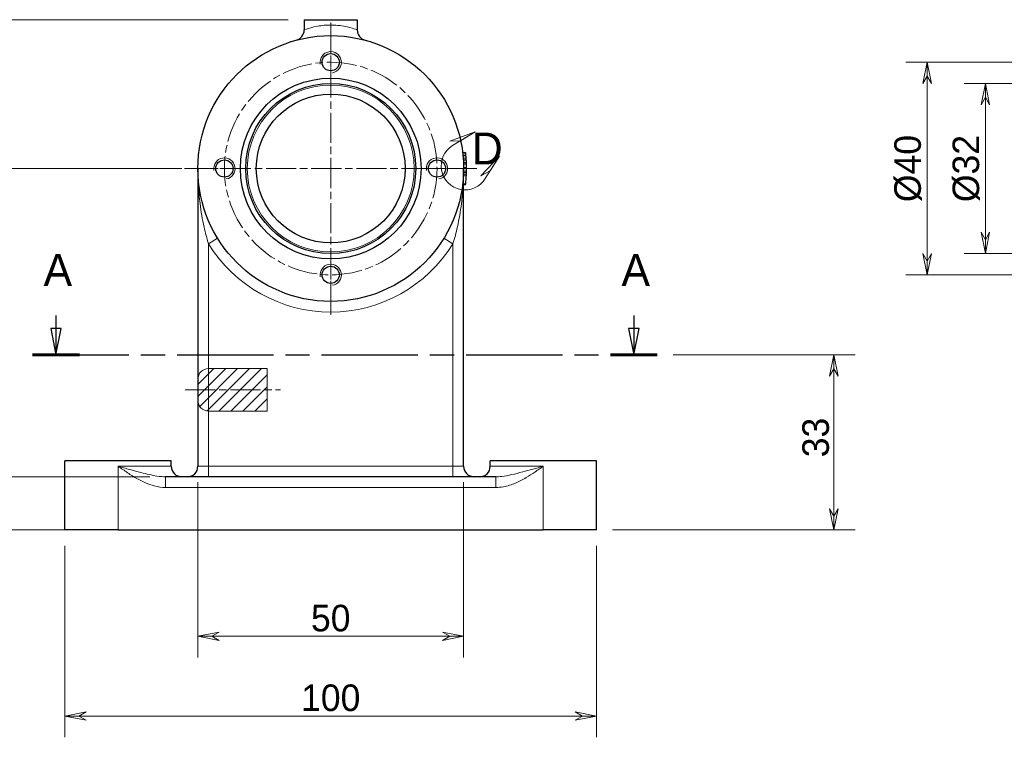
# Model space of a CAD drawing. Header units: millimetres. Extents: x 14 to 974, y 14 to 587.
# Tile 4 of 45: x 276 to 461, y 146 to 281. Entities that reach past the tile are written whole.
import ezdxf

# ---------------------------------------------------------------- set-up
doc = ezdxf.new("R2010")
doc.units = ezdxf.units.MM
doc.linetypes.add('CENTER', pattern=[50.8, 31.75, -6.35, 6.35, -6.35])
doc.linetypes.add('CHAIN', pattern=[0.3543, 0.2362, -0.0295, 0.0591, -0.0295])
for name, color, linetype, lineweight, true_color in [('단면선(ISO)', 5, 'CHAIN', 30, 0x0000ff), ('상세 경계(ISO)', 1, 'Continuous', 5, 0xff0000), ('중심 표식(ISO)', 1, 'CENTER', 5, 0xff0000), ('중심선(ISO)', 1, 'CENTER', 5, 0xff0000), ('치수(ISO)', 1, 'Continuous', 5, 0xff0000), ('해치 (ISO)', 1, 'Continuous', 5, 0xff0000)]:
    doc.layers.add(name, color=color, linetype=linetype, lineweight=lineweight, true_color=true_color)
for name, color, linetype, lineweight in [('스케치 형상(ISO)', 7, 'Continuous', 5), ('외형선(ISO)', 7, 'Continuous', 25), ('좁은 외형선(ISO)', 7, 'Continuous', 18)]:
    doc.layers.add(name, color=color, linetype=linetype, lineweight=lineweight)
doc.styles.add('주 문자 (ISO)', font='txt')
doc.styles.add('치수문자', font='txt')
doc.dimstyles.new('한국ATC센터', dxfattribs={"dimscale": 2, "dimtxt": 2.5, "dimasz": 2, "dimexe": 2, "dimexo": 1.5, "dimgap": 0.4, "dimtad": 1, "dimrnd": 1e-08, "dimdsep": 46, "dimtxsty": '치수문자', "dimblk": 'Flared-1', "dimcen": 0.09, "dimdle": 4, "dimclrd": 256, "dimclre": 256, "dimclrt": 5, "dimazin": 2, "dimtfac": 0.5, "dimtmove": 0, "dimatfit": 3, "dimfxl": 1, "dimtolj": 1, "dimlwd": -1, "dimlwe": -1, "dimarcsym": 0})

# ---------------------------------------------------------------- blocks, each defined once
blk = doc.blocks.new('2dTransSection0')
at = {"layer": '단면선(ISO)', "linetype": 'Continuous'}
for p, q in [((141.189, 112.759), (141.189, 111.54)), ((195.554, 112.759), (195.554, 111.54)), ((140.689, 111.54), (141.189, 109.04)), ((141.689, 111.54), (140.689, 111.54)), ((141.189, 111.54), (141.189, 109.04)), ((141.189, 109.04), (141.689, 111.54)), ((195.054, 111.54), (195.554, 109.04)), ((196.054, 111.54), (195.054, 111.54)), ((195.554, 111.54), (195.554, 109.04)), ((195.554, 109.04), (196.054, 111.54))]:
    blk.add_line(p, q, dxfattribs=at)
at = {"layer": '단면선(ISO)', "linetype": 'CHAIN', "ltscale": 38.360771}
blk.add_line((138.992, 109.04), (197.752, 109.04), dxfattribs=at)
at = {"layer": '단면선(ISO)', "linetype": 'Continuous', "lineweight": 60}
for p, q in [((138.992, 109.04), (143.387, 109.04)), ((193.356, 109.04), (197.752, 109.04))]:
    blk.add_line(p, q, dxfattribs=at)
at = {"layer": '단면선(ISO)', "linetype": 'Continuous', "flags": 128}
for points in [[(140.689, 111.54), (141.189, 109.04), (141.689, 111.54), (140.689, 111.54)], [(195.054, 111.54), (195.554, 109.04), (196.054, 111.54), (195.054, 111.54)]]:
    blk.add_lwpolyline(points, dxfattribs=at)
at = {"layer": '단면선(ISO)'}
for points in [[(140.689, 111.54), (141.189, 109.04), (141.689, 111.54), (140.689, 111.54)], [(195.054, 111.54), (195.554, 109.04), (196.054, 111.54), (195.054, 111.54)]]:
    blk.add_solid(points, dxfattribs=at)
at = {"layer": '단면선(ISO)', "insert": (140.025, 115.54), "char_height": 3, "attachment_point": 7, "line_spacing_factor": 1.164631, "style": '주 문자 (ISO)'}
blk.add_mtext('A', dxfattribs=at)
at = {"layer": '단면선(ISO)', "insert": (194.39, 115.54), "char_height": 3, "attachment_point": 7, "style": '주 문자 (ISO)'}
blk.add_mtext('A', dxfattribs=at)
blk = doc.blocks.new('Flared-1')
at = {"color": 0}
for p, q in [((0, 0), (-1, 0.2)), ((-1, 0.2), (-0.65, 0)), ((-1, 0), (0, 0)), ((-0.65, 0), (-1, -0.2)), ((-1, -0.2), (0, 0))]:
    blk.add_line(p, q, dxfattribs=at)
at = {"color": 0, "flags": 128}
for points in [[(-0.65, 0), (0, 0), (-1, 0.2), (-0.65, 0)], [(-0.65, 0), (-1, 0.2), (-0.65, 0), (-0.65, 0)], [(-0.65, 0), (-1, -0.2), (0, 0), (-0.65, 0)]]:
    blk.add_lwpolyline(points, dxfattribs=at)
at = {"color": 0}
for points in [[(-0.65, 0), (0, 0), (-1, 0.2), (-0.65, 0)], [(-0.65, 0), (-1, 0.2), (-0.65, 0)], [(-0.65, 0), (-1, -0.2), (0, 0), (-0.65, 0)]]:
    blk.add_solid(points, dxfattribs=at)
blk = doc.blocks.new('*D12')
at = {"layer": 'Defpoints', "color": 0, "transparency": 16777216}
for p in [(309.07, 197.15), (359.07, 197.15), (359.07, 165.15)]:
    blk.add_point(p, dxfattribs=at)
at = {"layer": '치수(ISO)', "transparency": 16777216}
for p, q in [((309.07, 194.15), (309.07, 161.15)), ((359.07, 194.15), (359.07, 161.15)), ((313.07, 165.15), (355.07, 165.15))]:
    blk.add_line(p, q, dxfattribs=at)
at = {"layer": '치수(ISO)', "transparency": 16777216, "xscale": 4, "yscale": 4, "zscale": 4, "rotation": 180}
blk.add_blockref('Flared-1', (309.07, 165.15), dxfattribs=at)
at = {"layer": '치수(ISO)', "transparency": 16777216, "xscale": 4, "yscale": 4, "zscale": 4}
blk.add_blockref('Flared-1', (359.07, 165.15), dxfattribs=at)
at = {"layer": '치수(ISO)', "color": 5, "transparency": 16777216, "insert": (334.07, 171.08), "char_height": 5, "attachment_point": 2, "style": '치수문자'}
blk.add_mtext('\\A1;50', dxfattribs=at)
blk = doc.blocks.new('*D13')
at = {"layer": 'Defpoints', "color": 0, "transparency": 16777216}
for p in [(284.07, 185.15), (384.07, 185.15), (384.07, 150.15)]:
    blk.add_point(p, dxfattribs=at)
at = {"layer": '치수(ISO)', "transparency": 16777216}
for p, q in [((284.07, 182.15), (284.07, 146.15)), ((384.07, 182.15), (384.07, 146.15)), ((288.07, 150.15), (380.07, 150.15))]:
    blk.add_line(p, q, dxfattribs=at)
at = {"layer": '치수(ISO)', "transparency": 16777216, "xscale": 4, "yscale": 4, "zscale": 4, "rotation": 180}
blk.add_blockref('Flared-1', (284.07, 150.15), dxfattribs=at)
at = {"layer": '치수(ISO)', "transparency": 16777216, "xscale": 4, "yscale": 4, "zscale": 4}
blk.add_blockref('Flared-1', (384.07, 150.15), dxfattribs=at)
at = {"layer": '치수(ISO)', "color": 5, "transparency": 16777216, "insert": (334.07, 156.09), "char_height": 5, "attachment_point": 2, "style": '치수문자'}
blk.add_mtext('\\A1;100', dxfattribs=at)
blk = doc.blocks.new('*D14')
at = {"layer": 'Defpoints', "color": 0, "transparency": 16777216}
for p in [(273.12, 195.15), (303.01, 195.15), (294.07, 185.15)]:
    blk.add_point(p, dxfattribs=at)
at = {"layer": '치수(ISO)', "transparency": 16777216}
for p, q in [((273.12, 199.15), (273.12, 203.15)), ((300.01, 195.15), (269.12, 195.15)), ((273.12, 195.15), (273.12, 191.15)), ((273.12, 189.15), (273.12, 191.15)), ((273.12, 185.15), (273.12, 189.15)), ((291.07, 185.15), (269.12, 185.15)), ((273.12, 181.15), (273.12, 177.15))]:
    blk.add_line(p, q, dxfattribs=at)
at = {"layer": '치수(ISO)', "transparency": 16777216, "xscale": 4, "yscale": 4, "zscale": 4}
for p, rotation in [((273.12, 195.15), 270), ((273.12, 185.15), 90)]:
    blk.add_blockref('Flared-1', p, dxfattribs=dict(at, rotation=rotation))
at = {"layer": '치수(ISO)', "color": 5, "transparency": 16777216, "insert": (267.18, 190.15), "char_height": 5, "attachment_point": 2, "rotation": 90, "style": '치수문자'}
blk.add_mtext('\\A1;10', dxfattribs=at)
blk = doc.blocks.new('*D15')
at = {"layer": 'Defpoints', "color": 0, "transparency": 16777216}
for p in [(250.38, 253.15), (309.07, 253.15), (294.07, 185.15)]:
    blk.add_point(p, dxfattribs=at)
at = {"layer": '치수(ISO)', "transparency": 16777216}
for p, q in [((306.07, 253.15), (246.38, 253.15)), ((250.38, 189.15), (250.38, 249.15)), ((291.07, 185.15), (246.38, 185.15))]:
    blk.add_line(p, q, dxfattribs=at)
at = {"layer": '치수(ISO)', "transparency": 16777216, "xscale": 4, "yscale": 4, "zscale": 4}
for p, rotation in [((250.38, 253.15), 90), ((250.38, 185.15), 270)]:
    blk.add_blockref('Flared-1', p, dxfattribs=dict(at, rotation=rotation))
at = {"layer": '치수(ISO)', "color": 5, "transparency": 16777216, "insert": (244.45, 219.15), "char_height": 5, "attachment_point": 2, "rotation": 90, "style": '치수문자'}
blk.add_mtext('\\A1;68', dxfattribs=at)
blk = doc.blocks.new('*D16')
at = {"layer": 'Defpoints', "color": 0, "transparency": 16777216}
for p in [(329.07, 281.15), (238.07, 185.15), (294.07, 185.15)]:
    blk.add_point(p, dxfattribs=at)
at = {"layer": '치수(ISO)', "transparency": 16777216}
for p, q in [((326.07, 281.15), (234.07, 281.15)), ((238.07, 277.15), (238.07, 189.15)), ((291.07, 185.15), (234.07, 185.15))]:
    blk.add_line(p, q, dxfattribs=at)
at = {"layer": '치수(ISO)', "transparency": 16777216, "xscale": 4, "yscale": 4, "zscale": 4}
for p, rotation in [((238.07, 281.15), 90), ((238.07, 185.15), 270)]:
    blk.add_blockref('Flared-1', p, dxfattribs=dict(at, rotation=rotation))
at = {"layer": '치수(ISO)', "color": 5, "transparency": 16777216, "insert": (232.14, 233.15), "char_height": 5, "attachment_point": 2, "rotation": 90, "style": '치수문자'}
blk.add_mtext('\\A1;96', dxfattribs=at)
blk = doc.blocks.new('*D17')
at = {"layer": 'Defpoints', "color": 0, "transparency": 16777216}
for p in [(395.5, 218.08), (428.73, 218.08), (384.07, 185.15)]:
    blk.add_point(p, dxfattribs=at)
at = {"layer": '치수(ISO)', "transparency": 16777216}
for p, q in [((398.5, 218.08), (432.73, 218.08)), ((428.73, 189.15), (428.73, 214.08)), ((387.07, 185.15), (432.73, 185.15))]:
    blk.add_line(p, q, dxfattribs=at)
at = {"layer": '치수(ISO)', "transparency": 16777216, "xscale": 4, "yscale": 4, "zscale": 4}
for p, rotation in [((428.73, 218.08), 90), ((428.73, 185.15), 270)]:
    blk.add_blockref('Flared-1', p, dxfattribs=dict(at, rotation=rotation))
at = {"layer": '치수(ISO)', "color": 5, "transparency": 16777216, "insert": (422.8, 201.62), "char_height": 5, "attachment_point": 2, "rotation": 90, "style": '치수문자'}
blk.add_mtext('\\A1; 33', dxfattribs=at)
blk = doc.blocks.new('*D31')
at = {"layer": 'Defpoints', "color": 0, "transparency": 16777216}
for p in [(474.67, 273.15), (446.28, 233.15), (474.67, 233.15)]:
    blk.add_point(p, dxfattribs=at)
at = {"layer": '치수(ISO)', "transparency": 16777216}
for p, q in [((471.67, 273.15), (442.28, 273.15)), ((446.28, 269.15), (446.28, 237.15)), ((471.67, 233.15), (442.28, 233.15))]:
    blk.add_line(p, q, dxfattribs=at)
at = {"layer": '치수(ISO)', "transparency": 16777216, "xscale": 4, "yscale": 4, "zscale": 4}
for p, rotation in [((446.28, 273.15), 90), ((446.28, 233.15), 270)]:
    blk.add_blockref('Flared-1', p, dxfattribs=dict(at, rotation=rotation))
at = {"layer": '치수(ISO)', "color": 5, "transparency": 16777216, "insert": (440.1, 253.15), "char_height": 5, "attachment_point": 2, "rotation": 90, "style": '치수문자'}
blk.add_mtext('\\A1;Ø40', dxfattribs=at)
blk = doc.blocks.new('*D32')
at = {"layer": 'Defpoints', "color": 0, "transparency": 16777216}
for p in [(478.17, 269.15), (457.24, 237.15), (478.17, 237.15)]:
    blk.add_point(p, dxfattribs=at)
at = {"layer": '치수(ISO)', "transparency": 16777216}
for p, q in [((475.17, 269.15), (453.24, 269.15)), ((457.24, 265.15), (457.24, 241.15)), ((475.17, 237.15), (453.24, 237.15))]:
    blk.add_line(p, q, dxfattribs=at)
at = {"layer": '치수(ISO)', "transparency": 16777216, "xscale": 4, "yscale": 4, "zscale": 4}
for p, rotation in [((457.24, 269.15), 90), ((457.24, 237.15), 270)]:
    blk.add_blockref('Flared-1', p, dxfattribs=dict(at, rotation=rotation))
at = {"layer": '치수(ISO)', "color": 5, "transparency": 16777216, "insert": (451.07, 253.15), "char_height": 5, "attachment_point": 2, "rotation": 90, "style": '치수문자'}
blk.add_mtext('\\A1;Ø32', dxfattribs=at)
blk = doc.blocks.new('2dDetail1')
at = {"layer": '상세 경계(ISO)', "linetype": 'Continuous'}
for p, q in [((180.633, 130.034), (178.238, 129.158)), ((178.499, 128.731), (180.633, 130.034)), ((179.246, 129.187), (180.633, 130.034)), ((178.238, 129.158), (179.246, 129.187)), ((182.898, 127.744), (181.149, 125.889)), ((181.573, 125.624), (182.898, 127.744)), ((182.037, 126.366), (182.898, 127.744)), ((181.149, 125.889), (182.037, 126.366))]:
    blk.add_line(p, q, dxfattribs=at)
at = {"layer": '상세 경계(ISO)', "linetype": 'Continuous', "flags": 128}
for points in [[(180.633, 130.034), (178.238, 129.158), (179.246, 129.187), (180.633, 130.034)], [(182.898, 127.744), (181.149, 125.889), (182.037, 126.366), (182.898, 127.744)]]:
    blk.add_lwpolyline(points, dxfattribs=at)
at = {"layer": '상세 경계(ISO)'}
blk.add_arc((179.669, 126.814), 2.246, 121.40603, 327.99322, dxfattribs=at)
for points in [[(180.633, 130.034), (178.238, 129.158), (179.246, 129.187), (180.633, 130.034)], [(182.898, 127.744), (181.149, 125.889), (182.037, 126.366), (182.898, 127.744)]]:
    blk.add_solid(points, dxfattribs=at)
at = {"layer": '상세 경계(ISO)', "insert": (180.315, 126.961), "char_height": 3, "attachment_point": 7, "style": '주 문자 (ISO)'}
blk.add_mtext('D', dxfattribs=at)

msp = doc.modelspace()

# ---------------------------------------------------------------- hatches: boundary and pattern name
at = {"layer": '해치 (ISO)'}
h = msp.add_hatch(dxfattribs=at)
h.set_pattern_fill('ANSI31', color=256, scale=12.7, style=0)
h.set_pattern_definition([(45, (0, 0), (-1.122532, 1.122532), [])])
edge = h.paths.add_edge_path()
edge.add_line((322.1029, 207.52), (322.1029, 215.52))
edge.add_line((322.1029, 215.52), (311.069, 215.52))
edge.add_arc((311.069, 213.52), 2, 90, 180)
edge.add_line((309.069, 213.52), (309.069, 209.52))
edge.add_arc((311.069, 209.52), 2, 180, 270)
edge.add_line((311.069, 207.52), (322.1029, 207.52))

# ---------------------------------------------------------------- linework, layer by layer
at = {"layer": '스케치 형상(ISO)'}
for p, q in [((311.069, 215.52), (322.1029, 215.52)), ((322.1029, 215.52), (322.1029, 207.52)), ((309.069, 209.52), (309.069, 213.52)), ((322.1029, 207.52), (311.069, 207.52))]:
    msp.add_line(p, q, dxfattribs=at)
for centre, start, end in [((311.069, 213.52), 90, 180), ((311.069, 209.52), 180, 270)]:
    msp.add_arc(centre, 2, start, end, dxfattribs=at)
at = {"layer": '외형선(ISO)'}
for p, q in [((329.069, 281.1509), (339.069, 281.1509)), ((329.069, 281.1509), (329.069, 279.2277)), ((339.069, 281.1509), (339.069, 279.2277)), ((358.889, 256.1457), (359.3854, 256.2056)), ((358.9148, 255.9233), (359.4117, 255.9788)), ((358.9514, 255.5724), (359.4491, 255.6209)), ((358.9914, 255.1197), (359.4898, 255.159)), ((359.0167, 254.7678), (359.5156, 254.8001)), ((359.0419, 254.314), (359.5414, 254.3372)), ((359.0538, 254.0225), (359.5535, 254.0399)), ((309.069, 253.1509), (309.069, 197.1509)), ((359.069, 197.1509), (359.069, 253.1509)), ((359.069, 252.6929), (359.5647, 252.6838)), ((359.069, 252.3942), (359.5573, 252.3794)), ((359.069, 251.9593), (359.5401, 251.9369)), ((359.069, 250.32), (359.4071, 250.2817)), ((359.069, 250.1619), (359.3887, 250.1236)), ((359.069, 250.1343), (359.3854, 250.0962)), ((284.069, 185.1509), (284.069, 198.1509)), ((304.069, 198.1509), (284.069, 198.1509)), ((304.069, 197.1509), (304.069, 198.1509)), ((364.069, 197.1509), (364.069, 198.1509)), ((384.069, 198.1509), (364.069, 198.1509)), ((384.069, 185.1509), (384.069, 198.1509)), ((365.1247, 195.1509), (303.0133, 195.1509)), ((294.069, 185.1509), (284.069, 185.1509)), ((294.069, 185.1509), (374.069, 185.1509)), ((384.069, 185.1509), (374.069, 185.1509))]:
    msp.add_line(p, q, dxfattribs=at)
for centre, radius in [((334.069, 253.1509), 25), ((334.069, 273.1509), 1.621), ((334.069, 253.1509), 17), ((334.069, 253.1509), 16), ((334.069, 253.1509), 14), ((314.069, 253.1509), 1.621), ((354.069, 253.1509), 1.621), ((334.069, 233.1509), 1.621)]:
    msp.add_circle(centre, radius, dxfattribs=at)
for centre, start, end in [((327.069, 279.2277), 285.026114, 0), ((341.069, 279.2277), 180, 254.973886), ((306.069, 197.1509), 180, 270), ((307.069, 197.1509), 270, 0), ((361.069, 197.1509), 180, 270), ((362.069, 197.1509), 270, 0)]:
    msp.add_arc(centre, 2, start, end, dxfattribs=at)
for points in [[(359.3854, 256.2056), (359.3945, 256.13), (359.4033, 256.0544), (359.4117, 255.9788)], [(359.4491, 255.6209), (359.464, 255.4671), (359.4776, 255.3131), (359.4898, 255.159)], [(359.5156, 254.8001), (359.5255, 254.6459), (359.5341, 254.4916), (359.5413, 254.3372)], [(359.5573, 252.3794), (359.5528, 252.2319), (359.5471, 252.0843), (359.5401, 251.9369)], [(359.3887, 250.1236), (359.3876, 250.1145), (359.3865, 250.1053), (359.3854, 250.0962)], [(359.4071, 250.2817), (359.4011, 250.229), (359.395, 250.1763), (359.3887, 250.1236)], [(359.5401, 251.9369), (359.5137, 251.3839), (359.4694, 250.8318), (359.4071, 250.2817)]]:
    msp.add_open_spline(points, degree=3, dxfattribs=at)
for points, knots in [([(359.4117, 255.9788), (359.4128, 255.9688), (359.4139, 255.9589), (359.415, 255.949), (359.4161, 255.939), (359.4172, 255.9291), (359.4183, 255.9192), (359.4188, 255.9142), (359.4194, 255.9092), (359.4199, 255.9042), (359.421, 255.8943), (359.4221, 255.8844), (359.4231, 255.8744), (359.4237, 255.8695), (359.4242, 255.8645), (359.4247, 255.8595), (359.4258, 255.8496), (359.4268, 255.8396), (359.4279, 255.8297), (359.4284, 255.8247), (359.4289, 255.8198), (359.4295, 255.8148), (359.4305, 255.8049), (359.4315, 255.7949), (359.4326, 255.785), (359.4331, 255.78), (359.4336, 255.775), (359.4341, 255.7701), (359.4352, 255.7601), (359.4362, 255.7502), (359.4372, 255.7402), (359.4377, 255.7353), (359.4382, 255.7303), (359.4387, 255.7253), (359.4402, 255.7104), (359.4417, 255.6955), (359.4432, 255.6806), (359.4452, 255.6607), (359.4471, 255.6408), (359.4491, 255.6209)], [0, 0, 0, 0, 0.0029398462, 0.0029398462, 0.0029398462, 0.0058796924, 0.0058796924, 0.0058796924, 0.0073496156, 0.0073496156, 0.0073496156, 0.0102894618, 0.0102894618, 0.0102894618, 0.0117593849, 0.0117593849, 0.0117593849, 0.0146992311, 0.0146992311, 0.0146992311, 0.0161691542, 0.0161691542, 0.0161691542, 0.0191090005, 0.0191090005, 0.0191090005, 0.0205789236, 0.0205789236, 0.0205789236, 0.0235187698, 0.0235187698, 0.0235187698, 0.0249886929, 0.0249886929, 0.0249886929, 0.0293984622, 0.0293984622, 0.0293984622, 0.0352781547, 0.0352781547, 0.0352781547, 0.0352781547]), ([(359.4898, 255.159), (359.4906, 255.1491), (359.4914, 255.1391), (359.4921, 255.1291), (359.4929, 255.1192), (359.4937, 255.1092), (359.4945, 255.0992), (359.4948, 255.0943), (359.4952, 255.0893), (359.4956, 255.0843), (359.4963, 255.0743), (359.4971, 255.0644), (359.4978, 255.0544), (359.4982, 255.0494), (359.4986, 255.0444), (359.499, 255.0394), (359.4997, 255.0295), (359.5004, 255.0195), (359.5012, 255.0095), (359.5015, 255.0046), (359.5019, 254.9996), (359.5023, 254.9946), (359.503, 254.9846), (359.5037, 254.9746), (359.5044, 254.9647), (359.5048, 254.9597), (359.5051, 254.9547), (359.5055, 254.9497), (359.5062, 254.9397), (359.5069, 254.9298), (359.5076, 254.9198), (359.5079, 254.9148), (359.5083, 254.9098), (359.5086, 254.9048), (359.5096, 254.8899), (359.5106, 254.8749), (359.5117, 254.86), (359.513, 254.84), (359.5143, 254.8201), (359.5156, 254.8001)], [0, 0, 0, 0, 0.0029398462, 0.0029398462, 0.0029398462, 0.0058796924, 0.0058796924, 0.0058796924, 0.0073496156, 0.0073496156, 0.0073496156, 0.0102894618, 0.0102894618, 0.0102894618, 0.0117593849, 0.0117593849, 0.0117593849, 0.0146992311, 0.0146992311, 0.0146992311, 0.0161691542, 0.0161691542, 0.0161691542, 0.0191090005, 0.0191090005, 0.0191090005, 0.0205789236, 0.0205789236, 0.0205789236, 0.0235187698, 0.0235187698, 0.0235187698, 0.0249886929, 0.0249886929, 0.0249886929, 0.0293984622, 0.0293984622, 0.0293984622, 0.0352781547, 0.0352781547, 0.0352781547, 0.0352781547]), ([(359.5414, 254.3372), (359.5414, 254.3372), (359.5414, 254.3365), (359.5415, 254.3352), (359.5415, 254.3338), (359.5416, 254.3317), (359.5418, 254.329), (359.5418, 254.3276), (359.5419, 254.326), (359.542, 254.3243), (359.5421, 254.3209), (359.5423, 254.3167), (359.5425, 254.3119), (359.5427, 254.3095), (359.5428, 254.3069), (359.5429, 254.3042), (359.5431, 254.2987), (359.5434, 254.2925), (359.5437, 254.2856), (359.5439, 254.2822), (359.544, 254.2786), (359.5442, 254.2748), (359.5445, 254.2672), (359.5449, 254.2589), (359.5453, 254.25), (359.5455, 254.2455), (359.5457, 254.2409), (359.5459, 254.2361), (359.5463, 254.2264), (359.5467, 254.2161), (359.5472, 254.2051), (359.5474, 254.1996), (359.5477, 254.1939), (359.5479, 254.1881), (359.5486, 254.1705), (359.5494, 254.1514), (359.5502, 254.1308), (359.5512, 254.1032), (359.5523, 254.0729), (359.5535, 254.0399)], [0, 0, 0, 0, 0.08333333, 0.08333333, 0.08333333, 0.16666667, 0.16666667, 0.16666667, 0.20833333, 0.20833333, 0.20833333, 0.29166667, 0.29166667, 0.29166667, 0.33333333, 0.33333333, 0.33333333, 0.41666667, 0.41666667, 0.41666667, 0.45833333, 0.45833333, 0.45833333, 0.54166667, 0.54166667, 0.54166667, 0.58333333, 0.58333333, 0.58333333, 0.66666667, 0.66666667, 0.66666667, 0.70833333, 0.70833333, 0.70833333, 0.83333333, 0.83333333, 0.83333333, 1, 1, 1, 1]), ([(359.5535, 254.0399), (359.554, 254.0242), (359.5546, 254.0081), (359.5551, 253.9919), (359.5557, 253.9756), (359.5562, 253.9591), (359.5567, 253.9423), (359.557, 253.9339), (359.5572, 253.9255), (359.5575, 253.917), (359.558, 253.8999), (359.5585, 253.8826), (359.559, 253.8651), (359.5592, 253.8563), (359.5595, 253.8475), (359.5597, 253.8386), (359.5602, 253.8208), (359.5607, 253.8027), (359.5611, 253.7844), (359.5614, 253.7752), (359.5616, 253.766), (359.5618, 253.7567), (359.5622, 253.7381), (359.5627, 253.7193), (359.5631, 253.7002), (359.5633, 253.6907), (359.5635, 253.681), (359.5637, 253.6714), (359.5641, 253.652), (359.5645, 253.6324), (359.5648, 253.6126), (359.565, 253.6026), (359.5652, 253.5926), (359.5653, 253.5826), (359.5658, 253.5524), (359.5663, 253.5217), (359.5667, 253.4903), (359.5673, 253.4486), (359.5678, 253.4058), (359.5681, 253.3619)], [0, 0, 0, 0, 0.08333333, 0.08333333, 0.08333333, 0.16666667, 0.16666667, 0.16666667, 0.20833333, 0.20833333, 0.20833333, 0.29166667, 0.29166667, 0.29166667, 0.33333333, 0.33333333, 0.33333333, 0.41666667, 0.41666667, 0.41666667, 0.45833333, 0.45833333, 0.45833333, 0.54166667, 0.54166667, 0.54166667, 0.58333333, 0.58333333, 0.58333333, 0.66666667, 0.66666667, 0.66666667, 0.70833333, 0.70833333, 0.70833333, 0.83333333, 0.83333333, 0.83333333, 1, 1, 1, 1]), ([(359.5647, 252.6838), (359.5644, 252.6669), (359.5641, 252.6507), (359.5638, 252.6352), (359.5635, 252.6197), (359.5632, 252.6049), (359.5628, 252.5908), (359.5627, 252.5837), (359.5625, 252.5769), (359.5624, 252.5702), (359.5621, 252.5568), (359.5618, 252.5441), (359.5615, 252.5321), (359.5613, 252.5261), (359.5612, 252.5203), (359.5611, 252.5147), (359.5608, 252.5034), (359.5605, 252.4928), (359.5602, 252.483), (359.5601, 252.4781), (359.56, 252.4733), (359.5599, 252.4687), (359.5596, 252.4596), (359.5594, 252.4511), (359.5592, 252.4434), (359.5591, 252.4395), (359.559, 252.4358), (359.5589, 252.4323), (359.5587, 252.4252), (359.5585, 252.4189), (359.5583, 252.4132), (359.5582, 252.4104), (359.5582, 252.4078), (359.5581, 252.4053), (359.5579, 252.3979), (359.5577, 252.3921), (359.5576, 252.3879), (359.5574, 252.3822), (359.5573, 252.3794), (359.5573, 252.3794)], [0, 0, 0, 0, 0.08333333, 0.08333333, 0.08333333, 0.16666667, 0.16666667, 0.16666667, 0.20833333, 0.20833333, 0.20833333, 0.29166667, 0.29166667, 0.29166667, 0.33333333, 0.33333333, 0.33333333, 0.41666667, 0.41666667, 0.41666667, 0.45833333, 0.45833333, 0.45833333, 0.54166667, 0.54166667, 0.54166667, 0.58333333, 0.58333333, 0.58333333, 0.66666667, 0.66666667, 0.66666667, 0.70833333, 0.70833333, 0.70833333, 0.83333333, 0.83333333, 0.83333333, 1, 1, 1, 1]), ([(359.5681, 253.3619), (359.5683, 253.34), (359.5685, 253.3184), (359.5686, 253.297), (359.5687, 253.2756), (359.5688, 253.2544), (359.5689, 253.2335), (359.5689, 253.2231), (359.5689, 253.2127), (359.5689, 253.2024), (359.569, 253.1818), (359.569, 253.1614), (359.569, 253.1413), (359.569, 253.1312), (359.569, 253.1212), (359.569, 253.1113), (359.5689, 253.0914), (359.5689, 253.0718), (359.5688, 253.0525), (359.5688, 253.0428), (359.5687, 253.0332), (359.5687, 253.0236), (359.5686, 253.0045), (359.5685, 252.9857), (359.5683, 252.9671), (359.5683, 252.9578), (359.5682, 252.9486), (359.5681, 252.9394), (359.568, 252.9211), (359.5678, 252.903), (359.5676, 252.8852), (359.5675, 252.8763), (359.5674, 252.8675), (359.5673, 252.8587), (359.567, 252.8324), (359.5667, 252.8066), (359.5663, 252.7814), (359.5658, 252.7479), (359.5653, 252.7153), (359.5647, 252.6838)], [0, 0, 0, 0, 0.08333333, 0.08333333, 0.08333333, 0.16666667, 0.16666667, 0.16666667, 0.20833333, 0.20833333, 0.20833333, 0.29166667, 0.29166667, 0.29166667, 0.33333333, 0.33333333, 0.33333333, 0.41666667, 0.41666667, 0.41666667, 0.45833333, 0.45833333, 0.45833333, 0.54166667, 0.54166667, 0.54166667, 0.58333333, 0.58333333, 0.58333333, 0.66666667, 0.66666667, 0.66666667, 0.70833333, 0.70833333, 0.70833333, 0.83333333, 0.83333333, 0.83333333, 1, 1, 1, 1])]:
    msp.add_open_spline(points, degree=3, knots=knots, dxfattribs=at)
at = {"layer": '좁은 외형선(ISO)'}
for p, q in [((359.0681, 253.3578), (359.5681, 253.3619)), ((312.7727, 240.0563), (311.069, 239.0087)), ((311.069, 197.1509), (311.069, 239.0087)), ((355.3653, 240.0563), (357.069, 239.0087)), ((357.069, 239.0087), (357.069, 197.1509)), ((294.069, 185.1509), (294.069, 197.1509)), ((294.069, 197.1509), (304.069, 197.1509)), ((309.069, 197.1509), (311.069, 197.1509)), ((311.069, 195.1509), (311.069, 197.1509)), ((357.069, 197.1509), (311.069, 197.1509)), ((357.069, 195.1509), (357.069, 197.1509)), ((357.069, 197.1509), (359.069, 197.1509)), ((364.069, 197.1509), (374.069, 197.1509)), ((374.069, 185.1509), (374.069, 197.1509)), ((303.0133, 195.1509), (303.0133, 193.1509)), ((365.1247, 195.1509), (365.1247, 193.1509)), ((303.0133, 193.1509), (365.1247, 193.1509))]:
    msp.add_line(p, q, dxfattribs=at)
msp.add_circle((334.069, 253.1509), 15.7, dxfattribs=at)
for centre, radius, start, end in [((327.069, 279.2277), 2, 285.026114, 0), ((334.069, 273.1509), 2, 280, 190), ((314.069, 253.1509), 2, 280, 190), ((354.069, 253.1509), 2, 280, 190), ((334.069, 253.1509), 27, 211.586338, 328.413662), ((334.069, 233.1509), 2, 280, 190)]:
    msp.add_arc(centre, radius, start, end, dxfattribs=at)
for points, knots in [([(339.0672, 279.2301), (339.0663, 279.2312), (338.9471, 279.2751), (338.3911, 279.4682), (337.8558, 279.6428), (336.3568, 279.9854), (335.3245, 280.1339), (333.3267, 280.1633), (332.3734, 280.0708), (330.656, 279.7554), (329.9261, 279.5277), (329.2179, 279.2859), (329.069, 279.2277), (329.069, 279.2277)], [1.51113452, 1.51113452, 1.51113452, 1.51113452, 1.69306651, 1.69306651, 1.94441721, 1.94441721, 2.24731105, 2.24731105, 2.51901166, 2.51901166, 2.82147745, 2.82147745, 3.02227737, 3.02227737, 3.02227737, 3.02227737]), ([(309.069, 253.1509), (309.069, 252.0508), (309.1026, 250.9464), (309.2381, 248.7496), (309.3396, 247.6573), (309.6636, 245.0769), (309.9201, 243.5817), (310.4829, 241.0656), (310.7597, 240.0148), (311.069, 239.0087)], [-1.54620965, -1.54620965, -1.54620965, -1.54620965, -1.19259011, -1.19259011, -0.84083222, -0.84083222, -0.35429405, -0.35429405, 0, 0, 0, 0]), ([(357.069, 239.0087), (357.3852, 240.0373), (357.6674, 241.1123), (358.2262, 243.6305), (358.4774, 245.1013), (358.7984, 247.6573), (358.8999, 248.7496), (359.0354, 250.9464), (359.069, 252.0508), (359.069, 253.1509)], [-1.5443426, -1.5443426, -1.5443426, -1.5443426, -1.18209959, -1.18209959, -0.70351038, -0.70351038, -0.3517525, -0.3517525, 0.00186705, 0.00186705, 0.00186705, 0.00186705]), ([(303.0133, 195.1509), (302.4933, 195.1509), (301.9377, 195.2051), (300.4221, 195.4439), (299.4283, 195.682), (297.6812, 196.1395), (296.9796, 196.3327), (295.8993, 196.6344), (295.5348, 196.7369), (294.8027, 196.9433), (294.4351, 197.0473), (294.069, 197.1509)], [-0.990769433, -0.990769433, -0.990769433, -0.990769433, -0.774769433, -0.774769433, -0.429169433, -0.429169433, -0.213952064, -0.213952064, -0.10634338, -0.10634338, 0.001265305, 0.001265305, 0.001265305, 0.001265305]), ([(294.069, 197.1509), (294.3619, 196.9438), (294.656, 196.7358), (295.2481, 196.3228), (295.5461, 196.1178), (296.448, 195.5146), (297.0599, 195.1282), (298.697, 194.2131), (299.7475, 193.7369), (301.5696, 193.2593), (302.2933, 193.1509), (303.0133, 193.1509)], [-0.001265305, -0.001265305, -0.001265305, -0.001265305, 0.10634338, 0.10634338, 0.213952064, 0.213952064, 0.429169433, 0.429169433, 0.774769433, 0.774769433, 0.990769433, 0.990769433, 0.990769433, 0.990769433]), ([(365.1247, 193.1509), (365.6102, 193.1509), (366.0973, 193.2), (367.347, 193.4301), (368.0933, 193.6704), (369.5064, 194.2625), (370.18, 194.6133), (371.3944, 195.326), (371.9398, 195.6784), (372.7458, 196.2234), (373.0124, 196.4079), (373.5427, 196.7787), (373.8063, 196.9652), (374.069, 197.1509)], [0, 0, 0, 0, 0.14564068, 0.14564068, 0.378665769, 0.378665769, 0.606027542, 0.606027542, 0.799031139, 0.799031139, 0.895532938, 0.895532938, 0.992034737, 0.992034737, 0.992034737, 0.992034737]), ([(374.069, 197.1509), (373.7407, 197.058), (373.4112, 196.9648), (372.7541, 196.7794), (372.4265, 196.6872), (371.4532, 196.4146), (370.8174, 196.2385), (369.4842, 195.8821), (368.7965, 195.7067), (367.4717, 195.4107), (366.8313, 195.2905), (365.8419, 195.1755), (365.4753, 195.1509), (365.1247, 195.1509)], [-0.992034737, -0.992034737, -0.992034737, -0.992034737, -0.895532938, -0.895532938, -0.799031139, -0.799031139, -0.606027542, -0.606027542, -0.378665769, -0.378665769, -0.14564068, -0.14564068, 0, 0, 0, 0])]:
    msp.add_open_spline(points, degree=3, knots=knots, dxfattribs=at)
at = {"layer": '중심 표식(ISO)', "linetype": 'CHAIN', "ltscale": 23.990969}
for p, q in [((334.069, 280.6509), (334.069, 225.6509)), ((361.569, 253.1509), (306.569, 253.1509))]:
    msp.add_line(p, q, dxfattribs=at)
at = {"layer": '중심 표식(ISO)', "linetype": 'CHAIN', "ltscale": 9.158372}
for p, q in [((334.069, 269.0299), (334.069, 277.2719)), ((309.948, 253.1509), (318.19, 253.1509)), ((358.19, 253.1509), (349.948, 253.1509)), ((334.069, 229.0299), (334.069, 237.2719))]:
    msp.add_line(p, q, dxfattribs=at)
at = {"layer": '중심선(ISO)', "linetype": 'CHAIN', "ltscale": 23.990969}
msp.add_line((306.6853, 211.52), (324.6029, 211.52), dxfattribs=at)
msp.add_circle((334.069, 253.1509), 20, dxfattribs=at)

# ---------------------------------------------------------------- block references
at = {"layer": '단면선(ISO)', "xscale": 2, "yscale": 2, "zscale": 2}
msp.add_blockref('2dTransSection0', (0, 0), dxfattribs=at)
at = {"layer": '상세 경계(ISO)', "xscale": 2, "yscale": 2, "zscale": 2}
msp.add_blockref('2dDetail1', (0, 0), dxfattribs=at)

# ---------------------------------------------------------------- dimensions: what is measured, and where the dimension line sits
at = {"layer": '치수(ISO)'}
for base, p1, p2, angle, override, picture, middle in [((238.069, 185.1509), (329.069, 281.1509), (294.069, 185.1509), 270, {"dimdec": 2, "dimtp": 0, "dimtm": 0, "dimtdec": 2, "dimtofl": 0, "dimatfit": 1}, '*D16', (238.069, 233.1509)), ((250.3782, 253.1509), (294.069, 185.1509), (309.069, 253.1509), 270, {"dimdec": 2, "dimtp": 0, "dimtm": 0, "dimtdec": 2, "dimtofl": 0, "dimatfit": 1}, '*D15', (250.3782, 219.1509)), ((273.1159, 195.1509), (294.069, 185.1509), (303.0133, 195.1509), 270, {"dimdec": 2, "dimtp": 0, "dimtm": 0, "dimtdec": 2, "dimtofl": 0}, '*D14', (273.1159, 190.1509)), ((359.069, 165.1509), (309.069, 197.1509), (359.069, 197.1509), 180, {"dimdec": 2, "dimtp": 0, "dimtm": 0, "dimtdec": 2, "dimtofl": 0, "dimatfit": 1}, '*D12', (334.069, 165.1509))]:
    dim = msp.add_linear_dim(base=base, p1=p1, p2=p2, angle=angle, dimstyle='한국ATC센터', override=override, dxfattribs=at)
    dim.commit()
    dim.dimension.update_dxf_attribs({"geometry": picture, "text_midpoint": middle, "dimtype": 160})
for base, p1, p2, angle, text, picture, middle in [((446.2808, 233.1509), (474.6732, 273.1509), (474.6732, 233.1509), 90, 'Ø<>', '*D31', (446.2808, 253.1509)), ((457.2436, 237.1509), (478.1732, 269.1509), (478.1732, 237.1509), 90, 'Ø<>', '*D32', (457.2436, 253.1509)), ((428.7268, 218.0798), (384.069, 185.1509), (395.5041, 218.0798), 270, ' 33', '*D17', (428.7268, 201.6153))]:
    dim = msp.add_linear_dim(base=base, p1=p1, p2=p2, angle=angle, text=text, dimstyle='한국ATC센터', override={"dimdec": 2, "dimtp": 0, "dimtm": 0, "dimtdec": 2, "dimtofl": 0, "dimatfit": 1}, dxfattribs=at)
    dim.commit()
    dim.dimension.update_dxf_attribs({"geometry": picture, "text_midpoint": middle, "dimtype": 160})
dim = msp.add_linear_dim(base=(384.069, 150.1473), p1=(284.069, 185.1509), p2=(384.069, 185.1509), dimstyle='한국ATC센터', override={"dimdec": 2, "dimtp": 0, "dimtm": 0, "dimtdec": 2, "dimtofl": 0, "dimatfit": 1}, dxfattribs=at)
dim.commit()
dim.dimension.update_dxf_attribs({"geometry": '*D13', "text_midpoint": (334.069, 150.1473), "dimtype": 160})

doc.saveas('drawing.dxf')
